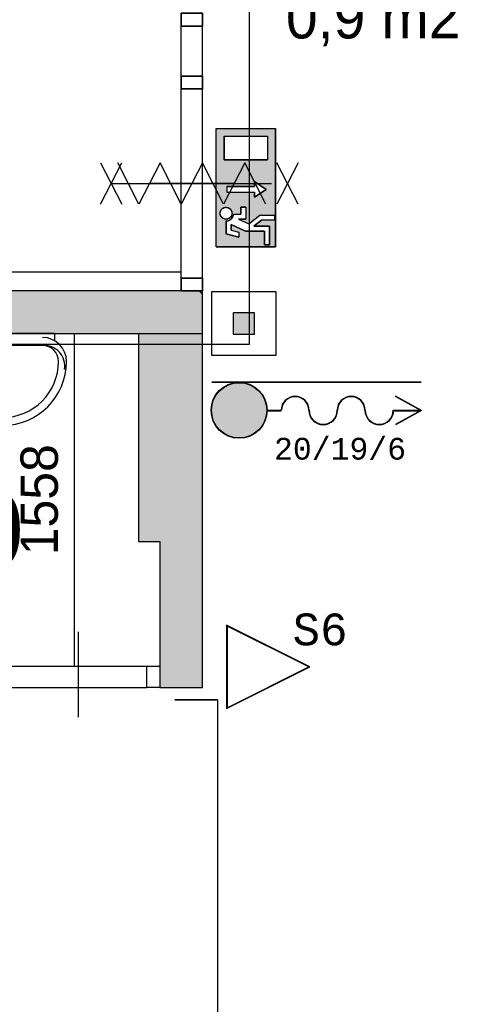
# Model space of a CAD drawing. Extents: x 126249 to 198477, y 373 to 102273.
# Tile 5 of 54: x 140893 to 142970, y 20080 to 24694. Entities that reach past the tile are written whole.
import ezdxf
from ezdxf.enums import TextEntityAlignment as Align

# ---------------------------------------------------------------- set-up
doc = ezdxf.new("R2010")
doc.units = 0
doc.header["$MEASUREMENT"] = 0
doc.header["$PDMODE"] = 35
doc.header["$PDSIZE"] = -0.5
doc.layers.get('0').update_dxf_attribs({"linetype": 'CONTINUOUS'})
doc.layers.get('DEFPOINTS').update_dxf_attribs({"linetype": 'CONTINUOUS'})
for name, color, linetype in [('-02$TEKST$$$MAAT', 252, 'CONTINUOUS'), ('AA$1A---_ARCEER', 252, 'CONTINUOUS'), ('AL00---_BRANDBEVEILIGING', 252, 'CONTINUOUS'), ('AL22----_BINNENWAND', 252, 'CONTINUOUS'), ('AL32----_BINNENKOZIJN', 252, 'CONTINUOUS'), ('AL74----_INRSANITAIR', 252, 'CONTINUOUS'), ('AM$1A---_MAATVOERING', 252, 'CONTINUOUS'), ('Brandweer', 252, 'CONTINUOUS'), ('INSTALLATION_SYMBOLS', 252, 'CONTINUOUS'), ('LAYER01', 252, 'CONTINUOUS'), ('LAYER20', 252, 'CONTINUOUS'), ('M2', 252, 'CONTINUOUS'), ('NUL', 252, 'CONTINUOUS'), ('OMPARTIMENTERING', 252, 'CONTINUOUS')]:
    doc.layers.add(name, color=color, linetype=linetype)
doc.styles.add('B-01', font='b-gbp')
doc.styles.add('MONOTXT', font='MONOTXT')
doc.dimstyles.new('BBA_STAND', dxfattribs={"dimtxt": 175, "dimasz": 1, "dimexe": 1, "dimexo": 0.001, "dimgap": 75, "dimtad": 1, "dimdec": 0, "dimzin": 0, "dimdsep": 46, "dimtxsty": 'B-01', "dimblk": 'NONE', "dimblk1": 'NONE', "dimblk2": 'PIJL1', "dimcen": 1, "dimse1": 1, "dimse2": 1, "dimclrd": 256, "dimclre": 1, "dimclrt": 256, "dimadec": 0, "dimazin": 0, "dimtfac": 1, "dimtdec": 0, "dimtmove": 0, "dimatfit": 0, "dimldrblk": 'PIJL1', "dimfxl": 1, "dimtolj": 1, "dimtzin": 0, "dimarcsym": 0})

# ---------------------------------------------------------------- blocks, each defined once
blk = doc.blocks.new('*U2')
at = {"layer": 'INSTALLATION_SYMBOLS'}
for p, q in [((-21.8, 162.8), (-21.8, 187.2)), ((-20.2, 160.3), (-20.2, 189.7)), ((-18.7, 158.4), (-18.7, 191.6)), ((-17.1, 156.7), (-17.1, 193.3)), ((-15.5, 155.4), (-15.5, 194.6)), ((-13.9, 154.2), (-13.9, 195.8)), ((-12.3, 153.2), (-12.3, 196.8)), ((-10.7, 152.4), (-10.7, 197.6)), ((-9.1, 151.7), (-9.1, 198.3)), ((-7.6, 151.2), (-7.6, 198.8)), ((-6, 150.7), (-6, 199.3)), ((-4.4, 150.4), (-4.4, 199.6)), ((-2.8, 150.2), (-2.8, 199.8)), ((-1.2, 150), (-1.2, 200)), ((0.4, 150), (0.4, 200)), ((2, 150.1), (2, 199.9)), ((3.6, 150.3), (3.6, 199.7)), ((5.1, 150.5), (5.1, 199.5)), ((6.7, 150.9), (6.7, 199.1)), ((8.3, 151.4), (8.3, 198.6)), ((9.9, 152), (9.9, 198)), ((11.5, 152.8), (11.5, 197.2)), ((13.1, 153.7), (13.1, 196.3)), ((14.7, 154.7), (14.7, 195.3)), ((16.2, 156), (16.2, 194)), ((17.8, 157.5), (17.8, 192.5)), ((19.4, 159.2), (19.4, 190.8)), ((21, 161.4), (21, 188.6)), ((22.6, 164.3), (22.6, 185.7)), ((-25, 175), (-25, 175)), ((-23.4, 166.2), (-23.4, 183.8)), ((24.2, 168.6), (24.2, 181.4))]:
    blk.add_line(p, q, dxfattribs=at)
blk = doc.blocks.new('Wastafel.09')
for p, q in [((-250, 75), (250, 75)), ((-325, 0), (-325, 45.1)), ((-325, 0), (325, 0)), ((325, 0), (325, 45.1))]:
    blk.add_line(p, q)
blk.add_circle((0, 175), 25)
for centre, radius, start, end in [((0, 175), 400, 0.00001, 180), ((0, 175), 350, 0.00001, 180), ((-260.2, 203.7), 129.1, 170.5092, 274.5117), ((260.2, 203.7), 129.1, 265.4883, 9.49078), ((-250, 175), 150, 180, 270), ((-250, 175), 100, 180, 270), ((250, 175), 150, 270, 0), ((250, 175), 100, 270, 0)]:
    blk.add_arc(centre, radius, start, end)
blk.add_blockref('*U2', (0, 0))
blk = doc.blocks.new('*D213')
at = {"layer": 'AM$1A---_MAATVOERING', "lineweight": -2, "transparency": 16777216}
blk.add_line((141148.4, 23223.5), (141148.4, 21665.3), dxfattribs=at)
at = {"layer": 'DEFPOINTS', "color": 0, "transparency": 16777216}
for p in [(141278.4, 23223.5), (140481.4, 21665.3), (141148.4, 21665.3)]:
    blk.add_point(p, dxfattribs=at)
at = {"layer": 'AM$1A---_MAATVOERING', "transparency": 16777216, "insert": (140985.9, 22444.4), "char_height": 175, "attachment_point": 5, "rotation": 90, "style": 'B-01'}
blk.add_mtext('\\A1;1558', dxfattribs=at)
blk = doc.blocks.new('_None')
blk = doc.blocks.new('PIJL1')
at = {"color": 1, "linetype": 'ByBlock'}
blk.add_line((0, 82.6), (0, -82.6), dxfattribs=at)
blk.add_solid([(-100, 16.7), (-100, -16.7), (0, 0)], dxfattribs=at)
blk = doc.blocks.new('*D246')
at = {"layer": 'AM$1A---_MAATVOERING', "lineweight": -2, "transparency": 16777216}
blk.add_line((141648.9, 23511), (138218.8, 23511), dxfattribs=at)
at = {"layer": 'DEFPOINTS', "color": 0, "transparency": 16777216}
for p in [(138218.8, 24851.7), (141648.9, 24764.8), (138218.8, 23511)]:
    blk.add_point(p, dxfattribs=at)
at = {"layer": 'AM$1A---_MAATVOERING', "transparency": 16777216, "insert": (139933.8, 23673.5), "char_height": 175, "attachment_point": 5, "style": 'B-01'}
blk.add_mtext('\\A1;3430', dxfattribs=at)

msp = doc.modelspace()

# ---------------------------------------------------------------- hatches: boundary and pattern name
at = {"layer": 'AA$1A---_ARCEER'}
for points in [[(139183.8, 23423.5), (139183.8, 23223.5), (141748.9, 23223.5), (141748.9, 23423.5)], [(141548.9, 22248.3), (141548.9, 21565.3), (141748.9, 21565.3), (141748.9, 23223.5), (141448.9, 23223.5), (141448.9, 22248.3)]]:
    msp.add_hatch(color=256, dxfattribs=at).paths.add_polyline_path(points)
at = {"layer": 'AL00---_BRANDBEVEILIGING'}
msp.add_hatch(color=256, dxfattribs=at).paths.add_polyline_path([(141893, 23319.9), (141893, 23219.9), (141993, 23219.9), (141993, 23319.9)])
at = {"layer": 'Brandweer'}
h = msp.add_hatch(color=256, dxfattribs=at)
h.paths.add_polyline_path([(141813.2, 23629.5), (142090.7, 23629.5), (142090.7, 24184.4), (141813.2, 24184.4)])
h.paths.add_polyline_path([(141991.8, 23912.5), (141991.8, 23935.6), (142047.3, 23898.6), (141991.8, 23861.6), (141991.8, 23884.7), (141862.4, 23884.7), (141862.4, 23912.5)], flags=16)
h.paths.add_polyline_path([(141850.2, 24036.5), (141850.2, 24147.4), (142053.7, 24147.4), (142053.7, 24036.5)], flags=16)
h.paths.add_polyline_path([(141928.8, 23814.5), (141951.9, 23814.5), (141951.9, 23759), (141918.3, 23759), (141965.4, 23737.6), (142016.7, 23777.5), (142086, 23777.5), (142086, 23754.4), (142024.6, 23754.4), (141989, 23726.6), (142062.9, 23726.6), (142062.9, 23638.8), (142039.8, 23638.8), (142039.8, 23703.5), (141951, 23703.5), (141882.6, 23734.6), (141882.6, 23707.7), (141919.6, 23698.5), (141919.6, 23674.6), (141859.5, 23689.7), (141859.5, 23750.6), (141865.9, 23751.2), (141866.3, 23751.3), (141875.9, 23754.6), (141876.3, 23754.8), (141881.4, 23758.1), (141881.9, 23758.5), (141885.4, 23761.7), (141885.7, 23761.9), (141890.1, 23767.7), (141890.4, 23768.2), (141891.8, 23771.1), (141895, 23780.2), (141895, 23780.5), (141895.1, 23780.9), (141895.2, 23781.3), (141895.2, 23781.7), (141895.3, 23782.1), (141928.8, 23782.1)], flags=16)
h.paths.add_polyline_path([(141838.5, 23765.7), (141834.2, 23775.3), (141833.9, 23775.9), (141834.1, 23775.5), (141829.7, 23786.8), (141837.7, 23807.3), (141845.9, 23811), (141856.5, 23816.4), (141877.2, 23810.6), (141888.6, 23792.5), (141885, 23771.5), (141867.8, 23758.1), (141858.1, 23759), (141846.8, 23759.8), (141839.3, 23767.7), (141833.7, 23773), (141833.7, 23773), (141830.2, 23792.9), (141835.5, 23800.7), (141842, 23811), (141849.3, 23812.7), (141862.4, 23816.4), (141881.5, 23806.7), (141885.4, 23796.5), (141886.2, 23794.8), (141886.2, 23794.9), (141886.7, 23792.1), (141886.7, 23792), (141886.7, 23792.1), (141886.7, 23792), (141888.6, 23780.9), (141882.9, 23771.8), (141881.3, 23768.9), (141881.6, 23769.5), (141870.9, 23759.3), (141848.8, 23758.7), (141841.7, 23765.5), (141832.9, 23773.1), (141832.4, 23779.3), (141830.6, 23794), (141843, 23811.5), (141863.8, 23816.2), (141872.8, 23811), (141873.4, 23810.8), (141873.2, 23810.9), (141883.3, 23804.5), (141889.2, 23783.4), (141884.7, 23775.1), (141879.4, 23764.7), (141869.8, 23761), (141869.4, 23760.8), (141869.5, 23760.9), (141858, 23757.1)], flags=16)
msp.add_hatch(color=256, dxfattribs=at).paths.add_polyline_path([(141920.6, 22992.9, 1), (141920.6, 22733.9, 1)])

# ---------------------------------------------------------------- linework, layer by layer
at = {"layer": '-02$TEKST$$$MAAT'}
for points in [[(141861.7, 21661), (141861.7, 21465.7), (142252.3, 21661), (141861.7, 21856.4)], [(141864.2, 21661), (141864.2, 21469.8), (142246.7, 21661), (141864.2, 21852.3)]]:
    msp.add_lwpolyline(points, close=True, dxfattribs=at)
at = {"layer": 'AA$1A---_ARCEER'}
msp.add_lwpolyline([(139183.8, 23423.5), (139183.8, 23223.5), (141748.9, 23223.5), (141748.9, 23423.5)], close=True, dxfattribs=at)
at = {"layer": 'AL00---_BRANDBEVEILIGING'}
msp.add_lwpolyline([(141793, 23120), (141793, 23419.9), (142093, 23419.9), (142093, 23119.9), (141793, 23119.9)], dxfattribs=at)
msp.add_lwpolyline([(141893, 23219.9), (141993, 23219.9), (141993, 23319.9), (141893, 23319.9)], close=True, dxfattribs=at)
at = {"layer": 'AL22----_BINNENWAND'}
for p, q in [((141748.9, 23423.5), (139183.8, 23423.5)), ((141748.9, 21565.3), (141748.9, 23423.5)), ((139183.8, 23223.5), (141748.9, 23223.5)), ((141448.9, 23223.5), (141448.9, 22248.3)), ((141448.9, 22248.3), (141548.9, 22248.3)), ((141548.9, 22248.3), (141548.9, 21565.3)), ((141548.9, 21565.3), (141748.9, 21565.3))]:
    msp.add_line(p, q, dxfattribs=at)
msp.add_lwpolyline([(141748.9, 23408.2), (141733.6, 23423.5)], dxfattribs=at)
at = {"layer": 'AL32----_BINNENKOZIJN'}
for points in [[(141649, 24723.5), (141649, 24663.7), (141748.7, 24663.7), (141748.7, 24723.5)], [(141748.9, 24723.5), (141748.9, 24663.7), (141649.1, 24663.7), (141649.1, 24723.5)], [(141649, 24428.7), (141649, 24369), (141748.7, 24369), (141748.7, 24428.7)], [(141748.9, 24428.7), (141748.9, 24369), (141649.1, 24369), (141649.1, 24428.7)], [(141649, 23423.5), (141649, 23483.2), (141748.7, 23483.2), (141748.7, 23423.5)], [(141748.9, 23423.5), (141748.9, 23483.2), (141649.1, 23483.2), (141649.1, 23423.5)], [(141548.9, 21565.3), (141489.2, 21565.3), (141489.2, 21665.1), (141548.9, 21665.1)]]:
    msp.add_lwpolyline(points, close=True, dxfattribs=at)
for points in [[(141649, 24428.7), (141649, 24663.7)], [(141649.1, 24428.7), (141649.1, 24663.7)], [(141748.7, 24428.7), (141748.7, 24663.7)], [(141748.9, 24428.7), (141748.9, 24663.7)], [(141649, 23483.2), (141649, 24369)], [(141649.1, 23483.2), (141649.1, 24369)], [(141748.7, 23483.2), (141748.7, 24369)], [(141748.9, 23483.2), (141748.9, 24369)], [(141898.9, 23926.1), (141698.9, 23926.1), (141498.9, 23926.1)], [(141899, 23926.1), (141699, 23926.1), (141499, 23926.1)], [(141169, 21425.3), (141169, 21625.3), (141169, 21825.3)], [(140708.9, 21665.3), (141489.2, 21665.1)], [(140708.9, 21565.3), (141489.2, 21565.3)]]:
    msp.add_lwpolyline(points, dxfattribs=at)
at = {"layer": 'Brandweer'}
for p, q in [((141813.2, 23629.5, 2600), (141813.2, 24184.4, 2600)), ((141813.2, 24184.4, 2600), (142090.7, 24184.4, 2600)), ((142090.7, 23629.5, 2600), (142090.7, 24184.4, 2600)), ((141850.2, 24147.4, 2600), (142053.7, 24147.4, 2600)), ((141850.2, 24147.4, 2600), (141850.2, 24036.5, 2600)), ((142053.7, 24147.4, 2600), (142053.7, 24036.5, 2600)), ((141850.2, 24036.5, 2600), (142053.7, 24036.5, 2600)), ((141862.4, 23912.5, 2600), (141991.8, 23912.5, 2600)), ((141991.8, 23912.5, 2600), (141991.8, 23935.6, 2600)), ((141991.8, 23935.6, 2600), (142047.3, 23898.6, 2600)), ((142047.3, 23898.6, 2600), (141991.8, 23861.6, 2600)), ((141862.4, 23884.7, 2600), (141991.8, 23884.7, 2600)), ((141991.8, 23861.6, 2600), (141991.8, 23884.7, 2600)), ((141951.9, 23814.5, 2600), (141928.8, 23814.5, 2600)), ((141928.8, 23814.5, 2600), (141928.8, 23782.1, 2600)), ((141951.9, 23814.5, 2600), (141951.9, 23759, 2600)), ((141895.3, 23782.1, 2600), (141928.8, 23782.1, 2600)), ((141918.3, 23759, 2600), (141951.9, 23759, 2600)), ((141918.3, 23759, 2600), (141965.4, 23737.6, 2600)), ((141965.3, 23737.5, 2600), (142016.7, 23777.5, 2600)), ((142016.7, 23777.5, 2600), (142086, 23777.5, 2600)), ((142086, 23777.5, 2600), (142086, 23754.4, 2600)), ((141859.5, 23750.6, 2600), (141859.5, 23689.7, 2600)), ((141882.6, 23734.6, 2600), (141951, 23703.5, 2600)), ((141882.6, 23707.7, 2600), (141882.6, 23734.6, 2600)), ((141989, 23726.6, 2600), (142024.6, 23754.4, 2600)), ((142062.9, 23726.6, 2600), (141989, 23726.6, 2600)), ((142086, 23754.4, 2600), (142024.6, 23754.4, 2600)), ((142062.9, 23638.8, 2600), (142062.9, 23726.6, 2600)), ((141859.5, 23689.7, 2600), (141919.6, 23674.6, 2600)), ((141882.6, 23707.7, 2600), (141919.6, 23698.5, 2600)), ((141919.6, 23698.5, 2600), (141919.6, 23674.6, 2600)), ((141951, 23703.5, 2600), (142039.8, 23703.5, 2600)), ((142039.8, 23703.5, 2600), (142039.8, 23638.8, 2600)), ((141813.2, 23629.5, 2600), (142090.7, 23629.5, 2600)), ((142039.8, 23638.8, 2600), (142062.9, 23638.8, 2600)), ((141793.4, 22996.2), (142771.9, 22996.2)), ((141793.4, 22994.5), (142771.9, 22994.5)), ((142774.9, 22862.6), (142652.9, 22929)), ((142771.3, 22862.6), (142652.1, 22927.5)), ((142051.7, 22863.4), (142117.3, 22863.4)), ((142051.7, 22861.7), (142117.3, 22861.7)), ((142642.1, 22863.4), (142769.8, 22863.4)), ((142642.1, 22861.7), (142769.8, 22861.7)), ((142771.3, 22862.6), (142652.1, 22797.6)), ((142774.9, 22862.6), (142652.9, 22796.1))]:
    msp.add_line(p, q, dxfattribs=at)
at = {"layer": 'Brandweer', "elevation": 2600}
for points in [[(142090.7, 23629.5), (141813.2, 23629.5), (141813.2, 24184.4), (142090.7, 24184.4), (142090.7, 23629.5)], [(142053.7, 24036.5), (141850.2, 24036.5), (141850.2, 24147.4), (142053.7, 24147.4), (142053.7, 24036.5)], [(141862.4, 23912.5), (141862.4, 23884.7), (141991.8, 23884.7), (141991.8, 23861.6), (142047.3, 23898.6), (141991.8, 23935.6), (141991.8, 23912.5), (141862.4, 23912.5)], [(141839.8, 23806.4), (141840.8, 23807.3), (141841.9, 23808.2), (141842.9, 23809), (141844.1, 23809.8), (141845.2, 23810.5), (141846.4, 23811.2), (141847.6, 23811.8), (141848.8, 23812.4), (141850.1, 23812.9), (141851.4, 23813.3), (141852.7, 23813.7), (141854.1, 23814), (141855.4, 23814.2), (141856.7, 23814.4), (141858.1, 23814.5), (141859.5, 23814.5), (141860.8, 23814.5), (141862.2, 23814.4), (141863.5, 23814.2), (141864.9, 23814), (141866.2, 23813.7), (141867.5, 23813.3), (141868.8, 23812.9), (141870.1, 23812.4), (141871.3, 23811.8), (141872.5, 23811.2), (141873.7, 23810.5), (141874.9, 23809.8), (141876, 23809), (141877.1, 23808.2), (141878.1, 23807.3), (141879.1, 23806.4), (141880, 23805.4), (141880.9, 23804.4), (141881.8, 23803.3), (141882.5, 23802.2), (141883.3, 23801), (141883.9, 23799.8), (141884.5, 23798.6), (141885.1, 23797.4), (141885.6, 23796.1), (141886, 23794.8), (141886.4, 23793.5), (141886.7, 23792.2), (141886.9, 23790.8), (141887.1, 23789.5), (141887.2, 23788.1), (141887.2, 23786.8), (141887.2, 23785.4), (141887.1, 23784), (141886.9, 23782.7), (141886.7, 23781.3), (141886.4, 23780), (141886, 23778.7), (141885.6, 23777.4), (141885.1, 23776.1), (141884.5, 23774.9), (141883.9, 23773.7), (141883.3, 23772.5), (141882.5, 23771.3), (141881.8, 23770.2), (141880.9, 23769.2), (141880, 23768.1), (141879.1, 23767.1), (141878.1, 23766.2), (141877.1, 23765.3), (141876, 23764.5), (141874.9, 23763.7), (141873.7, 23763), (141872.5, 23762.3), (141871.3, 23761.7), (141870.1, 23761.1), (141868.8, 23760.6), (141867.5, 23760.2), (141866.2, 23759.8), (141864.9, 23759.5), (141863.5, 23759.3), (141862.2, 23759.1), (141860.8, 23759), (141859.5, 23759), (141858.1, 23759), (141856.7, 23759.1), (141855.4, 23759.3), (141854.1, 23759.5), (141852.7, 23759.8), (141851.4, 23760.2), (141850.1, 23760.6), (141848.8, 23761.1), (141847.6, 23761.7), (141846.4, 23762.3), (141845.2, 23763), (141844.1, 23763.7), (141842.9, 23764.5), (141841.9, 23765.3), (141840.8, 23766.2), (141839.8, 23767.1), (141838.9, 23768.1), (141838, 23769.2), (141837.2, 23770.2), (141836.4, 23771.3), (141835.7, 23772.5), (141835, 23773.7), (141834.4, 23774.9), (141833.8, 23776.1), (141833.3, 23777.4), (141832.9, 23778.7), (141832.6, 23780), (141832.3, 23781.3), (141832, 23782.7), (141831.9, 23784), (141831.8, 23785.4), (141831.7, 23786.8), (141831.8, 23788.1), (141831.9, 23789.5), (141832, 23790.8), (141832.3, 23792.2), (141832.6, 23793.5), (141832.9, 23794.8), (141833.3, 23796.1), (141833.8, 23797.4), (141834.4, 23798.6), (141835, 23799.8), (141835.7, 23801), (141836.4, 23802.2), (141837.2, 23803.3), (141838, 23804.4), (141838.9, 23805.4), (141839.8, 23806.4)], [(141855.4, 23759.3), (141850.8, 23760.4), (141845.6, 23762.7), (141841.7, 23765.4), (141839.2, 23767.8), (141836.3, 23771.5), (141834.1, 23775.4), (141832.3, 23781.1), (141831.8, 23788.4), (141832.9, 23794.6), (141834.4, 23798.7), (141835.6, 23800.9), (141837.3, 23803.5), (141839.1, 23805.6), (141842.5, 23808.7), (141846.1, 23811.1), (141850.4, 23813), (141856.1, 23814.3), (141860.3, 23814.5), (141863.9, 23814.1), (141869.5, 23812.6), (141873, 23811), (141877.3, 23808), (141881.5, 23803.6), (141883.4, 23800.8), (141885.5, 23796.4), (141886.7, 23792.1), (141887.2, 23785.3), (141886.2, 23779.3), (141884.6, 23775), (141882.8, 23771.8), (141880.4, 23768.6), (141877, 23765.3), (141873.1, 23762.6), (141869.8, 23761), (141865.5, 23759.7), (141862.8, 23759.2), (141858.1, 23759), (141855.4, 23759.3)], [(142062.9, 23638.8), (142039.8, 23638.8), (142039.8, 23703.5), (141951, 23703.5), (141882.6, 23734.6), (141882.6, 23707.7), (141919.6, 23698.5), (141919.6, 23674.6), (141859.5, 23689.7), (141859.5, 23750.6), (141865.3, 23751.1), (141867.8, 23751.6), (141870.3, 23752.3), (141873.1, 23753.3), (141876.6, 23754.9), (141879.3, 23756.6), (141881.2, 23757.9), (141883.5, 23759.8), (141885.4, 23761.6), (141887.8, 23764.4), (141889.8, 23767.2), (141891.6, 23770.2), (141892.9, 23773.1), (141894.3, 23777.2), (141895, 23780.2), (141895.7, 23782.1), (141928.8, 23782.1), (141928.8, 23814.5), (141951.9, 23814.5), (141951.9, 23759), (141918.3, 23759), (141965.4, 23737.6), (142016.7, 23777.5), (142086, 23777.5), (142086, 23754.4), (142024.6, 23754.4), (141989, 23726.6), (142062.9, 23726.6), (142062.9, 23638.8)], [(141859.5, 23750.6), (141859.9, 23750.6), (141860.3, 23750.6), (141860.7, 23750.7), (141861.1, 23750.7), (141861.5, 23750.7), (141861.9, 23750.7), (141862.3, 23750.7), (141862.7, 23750.8), (141863.1, 23750.8), (141863.5, 23750.9), (141863.9, 23750.9), (141864.3, 23751), (141864.7, 23751), (141865.1, 23751.1), (141865.5, 23751.2), (141865.9, 23751.2), (141866.3, 23751.3), (141866.7, 23751.4), (141867.1, 23751.5), (141867.5, 23751.6), (141867.9, 23751.6), (141868.3, 23751.7), (141868.7, 23751.8), (141869.1, 23752), (141869.5, 23752.1), (141869.9, 23752.2), (141870.3, 23752.3), (141870.7, 23752.4), (141871.1, 23752.5), (141871.4, 23752.7), (141871.8, 23752.8), (141872.2, 23753), (141872.6, 23753.1), (141873, 23753.3), (141873.3, 23753.4), (141873.7, 23753.6), (141874.1, 23753.7), (141874.5, 23753.9), (141874.8, 23754.1), (141875.2, 23754.2), (141875.6, 23754.4), (141875.9, 23754.6), (141876.3, 23754.8), (141876.6, 23755), (141877, 23755.2), (141877.4, 23755.4), (141877.7, 23755.6), (141878.1, 23755.8), (141878.4, 23756), (141878.8, 23756.2), (141879.1, 23756.4), (141879.4, 23756.7), (141879.8, 23756.9), (141880.1, 23757.1), (141880.4, 23757.4), (141880.8, 23757.6), (141881.1, 23757.8), (141881.4, 23758.1), (141881.7, 23758.3), (141882.1, 23758.6), (141882.4, 23758.8), (141882.7, 23759.1), (141883, 23759.4), (141883.3, 23759.6), (141883.6, 23759.9), (141883.9, 23760.2), (141884.2, 23760.4), (141884.5, 23760.7), (141884.8, 23761), (141885.1, 23761.3), (141885.4, 23761.6), (141885.7, 23761.9), (141885.9, 23762.2), (141886.2, 23762.5), (141886.5, 23762.8), (141886.8, 23763.1), (141887, 23763.4), (141887.3, 23763.7), (141887.5, 23764), (141887.8, 23764.3), (141888, 23764.7), (141888.3, 23765), (141888.5, 23765.3), (141888.8, 23765.6), (141889, 23766), (141889.2, 23766.3), (141889.5, 23766.6), (141889.7, 23767), (141889.9, 23767.3), (141890.1, 23767.7), (141890.3, 23768), (141890.6, 23768.4), (141890.8, 23768.7), (141891, 23769.1), (141891.2, 23769.4), (141891.3, 23769.8), (141891.5, 23770.1), (141891.7, 23770.5), (141891.9, 23770.9), (141892.1, 23771.2), (141892.3, 23771.6), (141892.4, 23772), (141892.6, 23772.4), (141892.7, 23772.7), (141892.9, 23773.1), (141893.1, 23773.5), (141893.2, 23773.9), (141893.3, 23774.2), (141893.5, 23774.6), (141893.6, 23775), (141893.7, 23775.4), (141893.9, 23775.8), (141894, 23776.2), (141894.1, 23776.6), (141894.2, 23777), (141894.3, 23777.3), (141894.4, 23777.7), (141894.5, 23778.1), (141894.6, 23778.5), (141894.7, 23778.9), (141894.8, 23779.3), (141894.9, 23779.7), (141895, 23780.1), (141895, 23780.5), (141895.1, 23780.9), (141895.2, 23781.3), (141895.2, 23781.7), (141895.3, 23782.1)]]:
    msp.add_lwpolyline(points, dxfattribs=at)
at = {"layer": 'Brandweer'}
for points in [[(141271.4, 24022.8), (141371.4, 23829.3)], [(141271.4, 23829.3), (141371.4, 24022.8)], [(142045.5, 23829.3), (141946.5, 24022.8), (141847.5, 23829.3), (141748.5, 24022.8), (141649.5, 23829.3), (141550.5, 24022.8), (141451.5, 23829.3), (141352.5, 24022.8)], [(142196.5, 23829.3), (142096.5, 24022.8)], [(142196.5, 24022.8), (142096.5, 23829.3)], [(141326.5, 23926.1), (142071.5, 23926.1)], [(141326.5, 23926.1), (142071.5, 23926.1)]]:
    msp.add_lwpolyline(points, dxfattribs=at)
at = {"layer": 'Brandweer', "elevation": 2600}
msp.add_lwpolyline([(141859.5, 23750.6), (141866.1, 23751.3), (141876.1, 23754.7), (141881.6, 23758.2), (141885.5, 23761.7), (141890.2, 23767.8), (141893.3, 23774.2), (141894.8, 23779.1), (141895.7, 23782.1), (141928.8, 23782.1), (141928.8, 23814.5), (141951.9, 23814.5), (141951.9, 23759), (141918.3, 23759), (141965.4, 23737.6), (142016.7, 23777.5), (142086, 23777.5), (142086, 23754.4), (142024.6, 23754.4), (141989, 23726.6), (142062.9, 23726.6), (142062.9, 23638.8), (142039.8, 23638.8), (142039.8, 23703.5), (141951, 23703.5), (141882.6, 23734.6), (141882.6, 23707.7), (141919.6, 23698.5), (141919.6, 23674.6), (141859.5, 23689.7)], close=True, dxfattribs=at)
at = {"layer": 'Brandweer'}
for radius in [131.2, 129.5]:
    msp.add_circle((141920.6, 22863.4), radius, dxfattribs=at)
for centre, radius, start, end in [((142182.9, 22863.4), 65.6, 0, 180), ((142445.3, 22863.4), 65.6, 0, 180), ((142182.9, 22863.4), 63.9, 0, 180), ((142445.3, 22863.4), 63.9, 0, 180), ((142314.1, 22863.4), 67.3, 180, 0), ((142314.1, 22863.4), 65.6, 180, 0), ((142576.5, 22863.4), 67.3, 180, 0), ((142576.5, 22863.4), 65.6, 180, 0)]:
    msp.add_arc(centre, radius, start, end, dxfattribs=at)
at = {"layer": 'LAYER20'}
msp.add_lwpolyline([(141818.9, 21506.9), (141618.9, 21506.9)], dxfattribs=at)
at = {"layer": 'NUL'}
for points in [[(141618.9, 21506.9), (141818.9, 21506.9)], [(141818.9, 21506.9), (141818.9, 19306.9)]]:
    msp.add_lwpolyline(points, dxfattribs=at)
at = {"layer": 'OMPARTIMENTERING', "ltscale": 800}
for p, q in [((141968.8, 23173.5), (141968.8, 24873.5)), ((139500.3, 23173.5), (141968.8, 23173.5))]:
    msp.add_line(p, q, dxfattribs=at)

# ---------------------------------------------------------------- block references
at = {"layer": 'AL74----_INRSANITAIR', "xscale": 0.75, "yscale": 0.75, "zscale": 0.75, "rotation": 180}
msp.add_blockref('Wastafel.09', (140812.6, 23223.5), dxfattribs=at)

# ---------------------------------------------------------------- texts
at = {"layer": '-02$TEKST$$$MAAT', "style": 'MONOTXT'}
msp.add_text('S6', height=148.75, dxfattribs=at).set_placement((142170.7, 21836.8), align=Align.MIDDLE_LEFT)
at = {"layer": 'Brandweer', "style": 'MONOTXT'}
msp.add_text('20/19/6', height=102.04, dxfattribs=at).set_placement((142083.8, 22683.4), align=Align.MIDDLE_LEFT)
at = {"layer": 'LAYER01', "style": 'B-01'}
msp.add_text('160', height=350, rotation=0, dxfattribs=at).set_placement((140131.6, 22128.9))
at = {"layer": 'M2', "insert": (142139.6, 24805.8), "char_height": 200, "width": 1805, "attachment_point": 1, "style": 'B-01'}
msp.add_mtext('0,9 m2', dxfattribs=at)

# ---------------------------------------------------------------- dimensions: what is measured, and where the dimension line sits
at = {"layer": 'AM$1A---_MAATVOERING'}
dim = msp.add_linear_dim(base=(138218.8, 23511), p1=(141648.9, 24764.8), p2=(138218.8, 24851.7), dimstyle='BBA_STAND', dxfattribs=at)
dim.commit()
dim.dimension.update_dxf_attribs({"geometry": '*D246', "text_midpoint": (139933.8, 23673.5)})
dim = msp.add_linear_dim(base=(141148.4, 21665.3), p1=(141278.4, 23223.5), p2=(140481.4, 21665.3), angle=270, dimstyle='BBA_STAND', dxfattribs=at)
dim.commit()
dim.dimension.update_dxf_attribs({"geometry": '*D213', "text_midpoint": (140985.9, 22444.4)})

doc.saveas('drawing.dxf')
